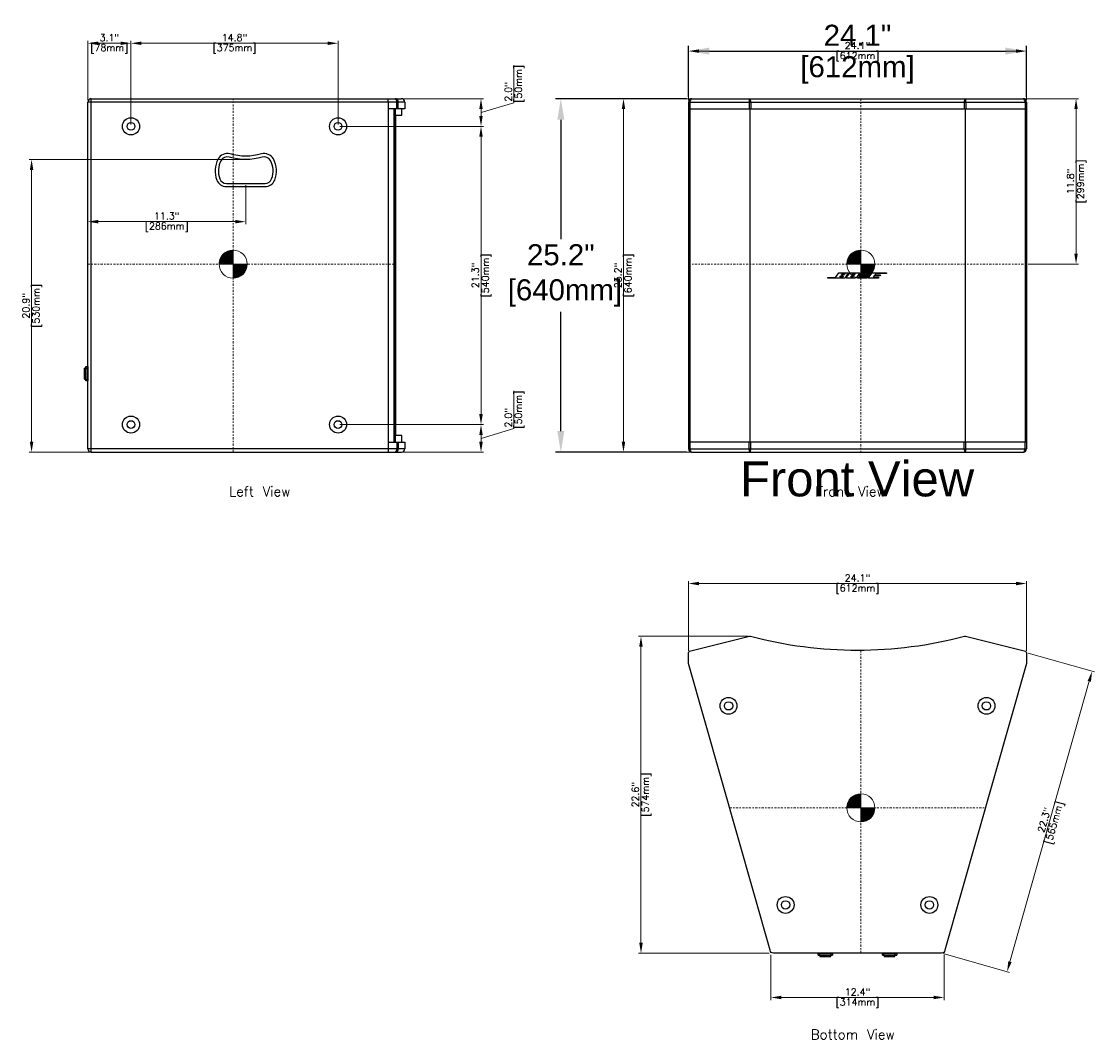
# Model space of a CAD drawing. Extents: x -10 to 147, y 19 to 136.
# Tile 1 of 4: x -10 to 66, y 19 to 91. Entities that reach past the tile are written whole.
import ezdxf
from ezdxf.enums import TextEntityAlignment as Align

# ---------------------------------------------------------------- set-up
doc = ezdxf.new("R2010")
doc.units = 0
doc.header["$LTSCALE"] = 0.125
doc.header["$MEASUREMENT"] = 0
doc.linetypes.add('CENTER', pattern=[2, 1.25, -0.25, 0.25, -0.25])
doc.layers.get('0').update_dxf_attribs({"linetype": 'CONTINUOUS', "lineweight": 5})
doc.layers.get('DEFPOINTS').update_dxf_attribs({"linetype": 'CONTINUOUS'})
for name, color, linetype, lineweight in [('es-device', 1, 'CONTINUOUS', 25), ('ES-DEVICE-WEB', 7, 'CONTINUOUS', 25), ('es-dimension', 7, 'CONTINUOUS', 5), ('ES-DIMENSION-WEB', 7, 'CONTINUOUS', 15), ('es-text', 5, 'CONTINUOUS', 5)]:
    doc.layers.add(name, color=color, linetype=linetype, lineweight=lineweight)
doc.layers.add('ES-TEXT-WEB', color=7, linetype='CONTINUOUS')
doc.styles.get("Standard").update_dxf_attribs({"font": 'txt.shx'})
doc.styles.add('TrueType', font='ARIALUNI.TTF')
doc.dimstyles.get("Standard").update_dxf_attribs({"dimscale": 0, "dimtxt": 0.4925, "dimasz": 0.7425, "dimexe": 0.18, "dimexo": 0.125, "dimgap": 0.1525, "dimtad": 0, "dimdec": 1, "dimzin": 0, "dimdsep": 46, "dimtxsty": 'Standard', "dimcen": 0, "dimclrd": 256, "dimclre": 256, "dimadec": 0, "dimazin": 0, "dimtfac": 1, "dimtdec": 1, "dimtofl": 0, "dimtmove": 1, "dimatfit": 3, "dimfxl": 0, "dimtolj": 1, "dimtzin": 0, "dimlwd": -1, "dimlwe": -1, "dimarcsym": 0})
doc.dimstyles.new('TrueType', dxfattribs={"dimscale": 1.5, "dimtxt": 1, "dimasz": 1, "dimexe": 0.25, "dimexo": 0.25, "dimgap": 0.25, "dimtad": 0, "dimtih": 1, "dimtoh": 1, "dimdec": 1, "dimzin": 0, "dimdsep": 46, "dimtxsty": 'TrueType', "dimcen": 0, "dimadec": 0, "dimazin": 0, "dimtfac": 1, "dimtdec": 1, "dimtofl": 0, "dimtmove": 1, "dimatfit": 3, "dimfxl": 0, "dimtolj": 1, "dimtzin": 0, "dimarcsym": 0})

# ---------------------------------------------------------------- blocks, each defined once
blk = doc.blocks.new('COG')
h = blk.add_hatch()
h.set_pattern_fill('ANSI31', color=256, scale=0.1, style=0)
h.set_pattern_definition([(45, (41.252907, -178.948929), (-0.0088388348, 0.0088388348), [])])
h.paths.add_polyline_path([(0.707, 0.707, 0.198912), (0, 1), (0, 0)])
h.paths.add_polyline_path([(0, 1, 0.198912), (-0.707, 0.707), (0, 0)])
h.paths.add_polyline_path([(0, 0), (-0.707, -0.707, 0.198912), (0, -1)])
h.paths.add_polyline_path([(0, 0), (0, -1, 0.198912), (0.707, -0.707)])
for p, q in [((-0.707, -0.707), (0.707, 0.707)), ((0.707, -0.707), (-0.707, 0.707))]:
    blk.add_line(p, q)
blk.add_circle((0, 0), 1)
blk = doc.blocks.new('*D3')
at = {"layer": 'DEFPOINTS', "color": 0}
for p in [(43.413, 25.023), (55.776, 25.023), (55.776, 21.864)]:
    blk.add_point(p, dxfattribs=at)
at = {"layer": 'es-dimension'}
for p, q in [((43.413, 24.898), (43.413, 21.684)), ((55.776, 24.898), (55.776, 21.684)), ((44.156, 21.864), (55.033, 21.864))]:
    blk.add_line(p, q, dxfattribs=at)
for points in [[(44.156, 21.987), (44.156, 21.74), (43.413, 21.864)], [(55.033, 21.987), (55.033, 21.74), (55.776, 21.864)]]:
    blk.add_solid(points, dxfattribs=at)
at = {"layer": 'es-dimension', "color": 0, "char_height": 0.4925, "attachment_point": 5}
for s, insert in [('\\A1;12.4"', (49.595, 22.262)), ('\\A1;[314mm]', (49.595, 21.465))]:
    blk.add_mtext(s, dxfattribs=dict(at, insert=insert))
blk = doc.blocks.new('*D4')
at = {"layer": 'DEFPOINTS', "color": 0}
for p in [(61.646, 51.374), (37.543, 46.442), (61.646, 46.442)]:
    blk.add_point(p, dxfattribs=at)
at = {"layer": 'es-dimension'}
for p, q in [((37.543, 46.567), (37.543, 51.554)), ((38.286, 51.374), (60.903, 51.374)), ((61.646, 46.567), (61.646, 51.554))]:
    blk.add_line(p, q, dxfattribs=at)
for points in [[(38.286, 51.498), (38.286, 51.251), (37.543, 51.374)], [(60.903, 51.498), (60.903, 51.251), (61.646, 51.374)]]:
    blk.add_solid(points, dxfattribs=at)
at = {"layer": 'es-dimension', "color": 0, "char_height": 0.4925, "attachment_point": 5}
for s, insert in [('\\A1;24.1"', (49.595, 51.773)), ('\\A1;[612mm]', (49.595, 50.976))]:
    blk.add_mtext(s, dxfattribs=dict(at, insert=insert))
blk = doc.blocks.new('*D5')
at = {"layer": 'DEFPOINTS', "color": 0}
for p in [(34.161, 47.621), (41.929, 47.621), (43.413, 25.023)]:
    blk.add_point(p, dxfattribs=at)
at = {"layer": 'es-dimension'}
for p, q in [((41.804, 47.621), (33.981, 47.621)), ((34.161, 25.765), (34.161, 46.879)), ((43.288, 25.023), (33.981, 25.023))]:
    blk.add_line(p, q, dxfattribs=at)
for points in [[(34.037, 46.879), (34.285, 46.879), (34.161, 47.621)], [(34.037, 25.765), (34.285, 25.765), (34.161, 25.023)]]:
    blk.add_solid(points, dxfattribs=at)
at = {"layer": 'es-dimension', "color": 0, "char_height": 0.4925, "attachment_point": 5, "rotation": 90}
for s, insert in [('\\A1;[574mm]', (34.56, 36.322)), ('\\A1;22.6"', (33.762, 36.322))]:
    blk.add_mtext(s, dxfattribs=dict(at, insert=insert))
blk = doc.blocks.new('*D6')
at = {"layer": 'DEFPOINTS', "color": 0}
for p in [(61.646, 46.442), (66.32, 45.12), (55.587, 25.023)]:
    blk.add_point(p, dxfattribs=at)
at = {"layer": 'es-dimension'}
for p, q in [((61.766, 46.408), (66.493, 45.071)), ((60.464, 24.415), (66.118, 44.405)), ((55.708, 24.989), (60.435, 23.652))]:
    blk.add_line(p, q, dxfattribs=at)
for points in [[(65.999, 44.439), (66.237, 44.371), (66.32, 45.12)], [(60.345, 24.449), (60.583, 24.381), (60.262, 23.7)]]:
    blk.add_solid(points, dxfattribs=at)
at = {"layer": 'es-dimension', "color": 0, "char_height": 0.4925, "attachment_point": 5, "rotation": 74.20651}
for s, insert in [('\\A1;22.3"', (62.907, 34.519)), ('\\A1;[565mm]', (63.675, 34.302))]:
    blk.add_mtext(s, dxfattribs=dict(at, insert=insert))
blk = doc.blocks.new('*D7')
at = {"layer": 'DEFPOINTS', "color": 0}
for p in [(12.565, 62.708), (22.755, 62.708), (17.085, 60.739)]:
    blk.add_point(p, dxfattribs=at)
at = {"layer": 'es-dimension'}
for p, q in [((25.099, 62.426), (25.099, 65.112)), ((12.69, 62.708), (22.935, 62.708)), ((22.755, 61.723), (25.099, 62.426)), ((22.755, 61.482), (22.755, 61.965)), ((17.21, 60.739), (22.935, 60.739))]:
    blk.add_line(p, q, dxfattribs=at)
for points in [[(22.631, 61.965), (22.879, 61.965), (22.755, 62.708)], [(22.631, 61.482), (22.879, 61.482), (22.755, 60.739)]]:
    blk.add_solid(points, dxfattribs=at)
at = {"layer": 'es-dimension', "color": 0, "char_height": 0.4925, "attachment_point": 5, "rotation": 90}
for s, insert in [('\\A1;[50mm]', (25.497, 63.769)), ('\\A1;2.0"', (24.7, 63.195))]:
    blk.add_mtext(s, dxfattribs=dict(at, insert=insert))
blk = doc.blocks.new('*D8')
at = {"layer": 'DEFPOINTS', "color": 0}
for p in [(12.565, 83.967), (22.755, 83.967), (12.565, 62.708)]:
    blk.add_point(p, dxfattribs=at)
at = {"layer": 'es-dimension'}
for p, q in [((12.69, 83.967), (22.935, 83.967)), ((22.755, 63.45), (22.755, 83.225)), ((12.69, 62.708), (22.935, 62.708))]:
    blk.add_line(p, q, dxfattribs=at)
for points in [[(22.631, 83.225), (22.879, 83.225), (22.755, 83.967)], [(22.631, 63.45), (22.879, 63.45), (22.755, 62.708)]]:
    blk.add_solid(points, dxfattribs=at)
at = {"layer": 'es-dimension', "color": 0, "char_height": 0.4925, "attachment_point": 5, "rotation": 90}
for s, insert in [('\\A1;[540mm]', (23.154, 73.338)), ('\\A1;21.3"', (22.356, 73.338))]:
    blk.add_mtext(s, dxfattribs=dict(at, insert=insert))
blk = doc.blocks.new('*D9')
at = {"layer": 'DEFPOINTS', "color": 0}
for p in [(17.085, 85.936), (22.755, 85.936), (12.565, 83.967)]:
    blk.add_point(p, dxfattribs=at)
at = {"layer": 'es-dimension'}
for p, q in [((25.099, 85.655), (25.099, 88.34)), ((17.21, 85.936), (22.935, 85.936)), ((22.755, 84.952), (25.099, 85.655)), ((22.755, 84.71), (22.755, 85.193)), ((12.69, 83.967), (22.935, 83.967))]:
    blk.add_line(p, q, dxfattribs=at)
for points in [[(22.631, 85.193), (22.879, 85.193), (22.755, 85.936)], [(22.631, 84.71), (22.879, 84.71), (22.755, 83.967)]]:
    blk.add_solid(points, dxfattribs=at)
at = {"layer": 'es-dimension', "color": 0, "char_height": 0.4925, "attachment_point": 5, "rotation": 90}
for s, insert in [('\\A1;[50mm]', (25.497, 86.998)), ('\\A1;2.0"', (24.7, 86.423))]:
    blk.add_mtext(s, dxfattribs=dict(at, insert=insert))
blk = doc.blocks.new('*D10')
at = {"layer": 'DEFPOINTS', "color": 0}
for p in [(-2.199, 89.89), (-2.199, 83.967), (12.565, 83.967)]:
    blk.add_point(p, dxfattribs=at)
at = {"layer": 'es-dimension'}
for p, q in [((-2.199, 84.092), (-2.199, 90.07)), ((11.823, 89.89), (-1.456, 89.89)), ((12.565, 84.092), (12.565, 90.07))]:
    blk.add_line(p, q, dxfattribs=at)
for points in [[(-1.456, 90.013), (-1.456, 89.766), (-2.199, 89.89)], [(11.823, 90.013), (11.823, 89.766), (12.565, 89.89)]]:
    blk.add_solid(points, dxfattribs=at)
at = {"layer": 'es-dimension', "color": 0, "char_height": 0.4925, "attachment_point": 5}
for s, insert in [('\\A1;14.8"', (5.183, 90.288)), ('\\A1;[375mm]', (5.183, 89.491))]:
    blk.add_mtext(s, dxfattribs=dict(at, insert=insert))
blk = doc.blocks.new('*D11')
at = {"layer": 'DEFPOINTS', "color": 0}
for p in [(-5.277, 89.89), (-5.277, 85.7), (-2.199, 83.967)]:
    blk.add_point(p, dxfattribs=at)
at = {"layer": 'es-dimension'}
for p, q in [((-5.277, 85.825), (-5.277, 90.07)), ((-2.941, 89.89), (-4.535, 89.89)), ((-2.199, 84.092), (-2.199, 90.07))]:
    blk.add_line(p, q, dxfattribs=at)
for points in [[(-4.535, 90.013), (-4.535, 89.766), (-5.277, 89.89)], [(-2.941, 90.013), (-2.941, 89.766), (-2.199, 89.89)]]:
    blk.add_solid(points, dxfattribs=at)
at = {"layer": 'es-dimension', "color": 0, "char_height": 0.4925, "attachment_point": 5}
for s, insert in [('\\A1;3.1"', (-3.738, 90.288)), ('\\A1;[78mm]', (-3.738, 89.491))]:
    blk.add_mtext(s, dxfattribs=dict(at, insert=insert))
blk = doc.blocks.new('*D12')
at = {"layer": 'DEFPOINTS', "color": 0}
for p in [(-9.283, 81.605), (5.982, 81.605), (-5.041, 60.739)]:
    blk.add_point(p, dxfattribs=at)
at = {"layer": 'es-dimension'}
for p, q in [((5.857, 81.605), (-9.463, 81.605)), ((-9.283, 61.482), (-9.283, 80.863)), ((-5.166, 60.739), (-9.463, 60.739))]:
    blk.add_line(p, q, dxfattribs=at)
for points in [[(-9.407, 80.863), (-9.16, 80.863), (-9.283, 81.605)], [(-9.407, 61.482), (-9.16, 61.482), (-9.283, 60.739)]]:
    blk.add_solid(points, dxfattribs=at)
at = {"layer": 'es-dimension', "color": 0, "char_height": 0.4925, "attachment_point": 5, "rotation": 90}
for s, insert in [('\\A1;20.9"', (-9.682, 71.172)), ('\\A1;[530mm]', (-8.885, 71.172))]:
    blk.add_mtext(s, dxfattribs=dict(at, insert=insert))
blk = doc.blocks.new('*D13')
at = {"layer": 'DEFPOINTS', "color": 0}
for p in [(-5.277, 79.904), (5.982, 79.904), (-5.277, 77.172)]:
    blk.add_point(p, dxfattribs=at)
at = {"layer": 'es-dimension'}
for p, q in [((-5.277, 79.779), (-5.277, 76.992)), ((5.982, 79.779), (5.982, 76.992)), ((5.24, 77.172), (-4.535, 77.172))]:
    blk.add_line(p, q, dxfattribs=at)
for points in [[(-4.535, 77.296), (-4.535, 77.048), (-5.277, 77.172)], [(5.24, 77.296), (5.24, 77.048), (5.982, 77.172)]]:
    blk.add_solid(points, dxfattribs=at)
at = {"layer": 'es-dimension', "color": 0, "char_height": 0.4925, "attachment_point": 5}
for s, insert in [('\\A1;11.3"', (0.352, 77.571)), ('\\A1;[286mm]', (0.352, 76.773))]:
    blk.add_mtext(s, dxfattribs=dict(at, insert=insert))
blk = doc.blocks.new('NL-4-side')
for p, q in [((-0.512, 0.135), (0.512, 0.135)), ((-0.396, 0.149), (-0.396, 0)), ((0.39, 0.225), (-0.39, 0.225)), ((0.396, 0.149), (0.396, 0))]:
    blk.add_line(p, q)
at = {"flags": 128}
blk.add_lwpolyline([(-0.512, 0), (0.512, 0), (0.512, 0.135, 0.414214), (0.499, 0.149), (-0.499, 0.149, 0.414214), (-0.512, 0.135)], format="xyb", close=True, dxfattribs=at)
blk.add_lwpolyline([(-0.39, 0.149), (-0.39, 0.225, -0.414214), (-0.383, 0.231), (0.383, 0.231, -0.414214), (0.39, 0.225), (0.39, 0.149)], format="xyb", dxfattribs=at)
blk = doc.blocks.new('*D20')
at = {"layer": 'DEFPOINTS', "color": 0}
for p in [(61.646, 89.332), (37.543, 85.7), (61.646, 85.7)]:
    blk.add_point(p, dxfattribs=at)
at = {"layer": 'es-dimension'}
for p, q in [((37.543, 85.825), (37.543, 89.512)), ((61.646, 85.825), (61.646, 89.512)), ((38.286, 89.332), (60.903, 89.332))]:
    blk.add_line(p, q, dxfattribs=at)
for points in [[(38.286, 89.455), (38.286, 89.208), (37.543, 89.332)], [(60.903, 89.455), (60.903, 89.208), (61.646, 89.332)]]:
    blk.add_solid(points, dxfattribs=at)
at = {"layer": 'es-dimension', "color": 0, "char_height": 0.4925, "attachment_point": 5}
for s, insert in [('\\A1;24.1"', (49.595, 89.73)), ('\\A1;[612mm]', (49.595, 88.933))]:
    blk.add_mtext(s, dxfattribs=dict(at, insert=insert))
blk = doc.blocks.new('*D21')
at = {"layer": 'DEFPOINTS', "color": 0}
for p in [(37.78, 85.936), (32.913, 60.739), (37.78, 60.739)]:
    blk.add_point(p, dxfattribs=at)
at = {"layer": 'es-dimension'}
for p, q in [((37.655, 85.936), (32.733, 85.936)), ((32.913, 85.193), (32.913, 61.482)), ((37.655, 60.739), (32.733, 60.739))]:
    blk.add_line(p, q, dxfattribs=at)
for points in [[(32.789, 85.193), (33.036, 85.193), (32.913, 85.936)], [(32.789, 61.482), (33.036, 61.482), (32.913, 60.739)]]:
    blk.add_solid(points, dxfattribs=at)
at = {"layer": 'es-dimension', "color": 0, "char_height": 0.4925, "attachment_point": 5, "rotation": 90}
for s, insert in [('\\A1;[640mm]', (33.311, 73.338)), ('\\A1;25.2"', (32.514, 73.338))]:
    blk.add_mtext(s, dxfattribs=dict(at, insert=insert))
blk = doc.blocks.new('*D33')
at = {"layer": 'DEFPOINTS', "color": 0}
for p in [(61.409, 85.936), (61.646, 74.147), (65.176, 74.147)]:
    blk.add_point(p, dxfattribs=at)
at = {"layer": 'es-dimension'}
for p, q in [((61.534, 85.936), (65.356, 85.936)), ((65.176, 85.193), (65.176, 74.889)), ((61.771, 74.147), (65.356, 74.147))]:
    blk.add_line(p, q, dxfattribs=at)
for points in [[(65.052, 85.193), (65.299, 85.193), (65.176, 85.936)], [(65.052, 74.889), (65.299, 74.889), (65.176, 74.147)]]:
    blk.add_solid(points, dxfattribs=at)
at = {"layer": 'es-dimension', "color": 0, "char_height": 0.4925, "attachment_point": 5, "rotation": 90}
for s, insert in [('\\A1;[299mm]', (65.574, 80.041)), ('\\A1;11.8"', (64.777, 80.041))]:
    blk.add_mtext(s, dxfattribs=dict(at, insert=insert))
blk = doc.blocks.new('*D38')
at = {"layer": 'DEFPOINTS', "color": 0}
for p in [(61.646, 89.332), (37.543, 85.7), (61.646, 85.7)]:
    blk.add_point(p, dxfattribs=at)
at = {"layer": 'ES-DIMENSION-WEB', "color": 0, "lineweight": -2}
for p, q in [((37.543, 86.075), (37.543, 89.707)), ((61.646, 86.075), (61.646, 89.707)), ((39.043, 89.332), (60.146, 89.332))]:
    blk.add_line(p, q, dxfattribs=at)
at = {"layer": 'ES-DIMENSION-WEB', "color": 0}
for points in [[(39.043, 89.582), (39.043, 89.082), (37.543, 89.332)], [(60.146, 89.582), (60.146, 89.082), (61.646, 89.332)]]:
    blk.add_solid(points, dxfattribs=at)
at = {"layer": 'ES-DIMENSION-WEB', "color": 0, "char_height": 1.5, "attachment_point": 5, "style": 'TrueType'}
for s, insert in [('\\A1;24.1"', (49.595, 90.46)), ('\\A1;[612mm]', (49.595, 87.994))]:
    blk.add_mtext(s, dxfattribs=dict(at, insert=insert))
blk = doc.blocks.new('*D39')
at = {"layer": 'DEFPOINTS', "color": 0}
for p in [(37.78, 85.936), (28.446, 60.739), (37.78, 60.739)]:
    blk.add_point(p, dxfattribs=at)
at = {"layer": 'ES-DIMENSION-WEB', "color": 0, "lineweight": -2}
for p, q in [((37.405, 85.936), (28.071, 85.936)), ((28.446, 84.436), (28.446, 75.928)), ((28.446, 62.239), (28.446, 70.747)), ((37.405, 60.739), (28.071, 60.739))]:
    blk.add_line(p, q, dxfattribs=at)
at = {"layer": 'ES-DIMENSION-WEB', "color": 0}
for points in [[(28.196, 84.436), (28.696, 84.436), (28.446, 85.936)], [(28.196, 62.239), (28.696, 62.239), (28.446, 60.739)]]:
    blk.add_solid(points, dxfattribs=at)
at = {"layer": 'ES-DIMENSION-WEB', "color": 0, "insert": (28.446, 73.338), "char_height": 1.5, "attachment_point": 5, "style": 'TrueType'}
blk.add_mtext('\\A1;25.2"\\P [640mm]', dxfattribs=at)

msp = doc.modelspace()

# ---------------------------------------------------------------- linework, layer by layer
at = {"linetype": 'CENTER'}
for p, q in [((5.084, 60.739), (5.084, 85.936)), ((49.837, 85.936), (49.837, 60.739)), ((-5.277, 74.147), (16.684, 74.147)), ((37.543, 74.147), (61.646, 74.147)), ((49.837, 25.023), (49.837, 46.627)), ((40.475, 35.384), (58.713, 35.384))]:
    msp.add_line(p, q, dxfattribs=at)
at = {"layer": 'es-device'}
for p, q in [((17.321, 85.7), (-5.277, 85.7)), ((-5.277, 60.975), (-5.277, 85.7)), ((-5.044, 85.936), (17.085, 85.936)), ((-5.044, 60.739), (-5.044, 85.936)), ((16.145, 85.7), (16.128, 85.936)), ((16.145, 85.7), (16.145, 60.975)), ((16.76, 85.227), (16.76, 85.7)), ((16.861, 85.227), (16.861, 85.7)), ((17.321, 85.7), (17.321, 85.227)), ((37.543, 85.7), (37.543, 60.975)), ((37.543, 85.7), (61.646, 85.7)), ((37.632, 85.7), (37.632, 85.208)), ((37.78, 85.936), (61.409, 85.936)), ((41.867, 85.7), (41.867, 85.208)), ((41.992, 85.7), (41.992, 85.208)), ((57.205, 85.7), (57.205, 85.208)), ((57.329, 85.7), (57.329, 85.208)), ((61.557, 85.7), (61.557, 85.208)), ((61.646, 85.7), (61.646, 60.975)), ((17.321, 85.227), (16.145, 85.227)), ((16.554, 61.448), (16.554, 85.227)), ((16.655, 61.448), (16.655, 85.227)), ((37.543, 85.208), (61.646, 85.208)), ((37.632, 85.208), (37.632, 61.467)), ((41.929, 85.208), (41.929, 61.467)), ((57.26, 85.208), (57.26, 61.467)), ((61.557, 85.208), (61.557, 61.467)), ((16.145, 61.448), (17.321, 61.448)), ((16.76, 61.448), (16.76, 60.975)), ((16.861, 61.448), (16.861, 60.975)), ((17.321, 61.448), (17.321, 60.975)), ((37.543, 61.467), (61.646, 61.467)), ((37.632, 61.467), (37.632, 60.975)), ((37.632, 60.975), (37.632, 61.467)), ((41.867, 60.975), (41.867, 61.467)), ((41.992, 60.975), (41.992, 61.467)), ((57.205, 60.975), (57.205, 61.467)), ((57.329, 60.975), (57.329, 61.467)), ((61.557, 60.975), (61.557, 61.467)), ((17.321, 60.975), (-5.277, 60.975)), ((-5.044, 60.739), (17.085, 60.739)), ((16.145, 60.975), (16.128, 60.739)), ((37.543, 60.975), (61.646, 60.975)), ((37.78, 60.739), (61.409, 60.739))]:
    msp.add_line(p, q, dxfattribs=at)
msp.add_lwpolyline([(17.106, 61.448), (17.106, 61.92), (16.684, 61.92), (16.684, 84.755), (17.106, 84.755), (17.106, 85.227)], dxfattribs=at)
for points in [[(4.604, 79.668), (7.36, 79.668, 0.308511), (8.046, 80.136, 0.22131), (7.952, 81.644, 0.352461), (7.1, 82, -0.141987), (4.864, 82, 0.352455), (4.012, 81.644, 0.221317), (3.919, 80.136, 0.308504), (4.604, 79.668, -0.133569)], [(43.601, 25.023, -0.376322), (43.367, 25.228), (37.543, 45.683), (37.543, 46.442, -0.326191), (37.626, 46.554), (41.891, 47.615, -0.162918), (41.967, 47.615, 0.129248), (57.223, 47.615, -0.164351), (57.299, 47.615), (61.565, 46.554, -0.32213), (61.646, 46.442), (61.646, 45.683), (55.822, 25.228, -0.376322), (55.587, 25.023), (43.602, 25.023)]]:
    msp.add_lwpolyline(points, format="xyb", dxfattribs=at)
for points in [[(4.604, 79.904), (7.36, 79.904, 0.308511), (7.826, 80.222, 0.22131), (7.745, 81.532, 0.352461), (7.166, 81.773, -0.141987), (4.799, 81.773, 0.352455), (4.22, 81.532, 0.221317), (4.139, 80.222, 0.308502)], [(47.473, 73.203), (48.026, 73.203), (48.264, 73.535), (48.91, 73.535, -0.582149), (48.937, 73.487), (48.856, 73.375, -0.243338), (48.779, 73.341, -0.493571), (48.795, 73.287), (48.715, 73.177, -0.251499), (48.63, 73.141), (47.473, 73.141)], [(48.531, 73.469), (48.67, 73.469, -0.654131), (48.69, 73.445), (48.659, 73.396, -0.288247), (48.613, 73.374), (48.466, 73.374)], [(49.112, 73.534), (49.709, 73.534, -0.593511), (49.732, 73.493), (49.52, 73.194, -0.174943), (49.406, 73.14), (48.849, 73.14, -0.712554), (48.821, 73.204), (49.016, 73.477, -0.162941)], [(49.203, 73.204), (49.145, 73.204, -0.57514), (49.13, 73.227), (49.289, 73.448, -0.239746), (49.33, 73.469), (49.389, 73.469, -0.581971), (49.408, 73.445), (49.25, 73.226, -0.257206)], [(50.075, 73.304), (49.753, 73.304, -0.443286), (49.722, 73.357), (49.816, 73.487, -0.189474), (49.902, 73.534), (50.509, 73.534, -0.617916), (50.525, 73.502), (50.475, 73.424), (50.161, 73.424), (50.183, 73.458, 0.579685), (50.178, 73.469), (50.144, 73.469, 0.18672), (50.106, 73.454), (50.045, 73.373), (50.374, 73.373, -0.611534), (50.401, 73.326), (50.303, 73.188, -0.181909), (50.204, 73.141), (49.629, 73.141, -0.589848), (49.598, 73.184), (49.645, 73.251), (49.957, 73.251), (49.943, 73.231, 0.536933), (49.954, 73.21), (49.987, 73.21, 0.257212), (50.017, 73.224)], [(48.41, 73.3), (48.549, 73.3, -0.654131), (48.569, 73.277), (48.538, 73.227, -0.288247), (48.493, 73.205), (48.345, 73.205)]]:
    msp.add_lwpolyline(points, format="xyb", close=True, dxfattribs=at)
msp.add_lwpolyline([(50.641, 73.534), (51.661, 73.534), (51.661, 73.475), (50.908, 73.475), (50.836, 73.371), (51.231, 73.371), (51.184, 73.304), (50.788, 73.304), (50.713, 73.205), (51.114, 73.205), (51.066, 73.141), (50.361, 73.141)], close=True, dxfattribs=at)
for centre, radius in [((-2.199, 83.967), 0.61), ((-2.199, 83.967), 0.276), ((12.565, 83.967), 0.61), ((12.565, 83.967), 0.276), ((-2.199, 62.708), 0.61), ((-2.199, 62.708), 0.276), ((12.565, 62.708), 0.61), ((12.565, 62.708), 0.276), ((40.402, 42.655), 0.601), ((40.402, 42.655), 0.296), ((58.787, 42.655), 0.601), ((58.787, 42.655), 0.296), ((44.469, 28.462), 0.601), ((44.469, 28.462), 0.296), ((54.721, 28.462), 0.601), ((54.721, 28.462), 0.296)]:
    msp.add_circle(centre, radius, dxfattribs=at)
for centre, radius, start, end in [((-5.041, 85.7), 0.236, 90.00284, 180.00049), ((16.634, 85.709), 0.227, 357.62198, 89.57359), ((16.43, 85.677), 0.331, 3.98251, 51.56461), ((17.085, 85.7), 0.236, 0, 90), ((37.78, 85.7), 0.236, 90, 180), ((37.941, 85.671), 0.31, 121.31668, 174.70551), ((42.361, 85.695), 0.495, 150.88514, 179.4807), ((41.497, 85.695), 0.495, 0.5193, 29.11486), ((57.699, 85.695), 0.495, 150.88514, 179.4807), ((56.835, 85.695), 0.495, 0.5193, 29.11486), ((61.409, 85.7), 0.236, 0, 90), ((61.248, 85.671), 0.31, 5.29449, 58.68332), ((-5.041, 60.975), 0.236, 180, 270), ((16.634, 60.966), 0.227, 270.42641, 2.37802), ((16.43, 60.998), 0.331, 308.43539, 356.01749), ((17.085, 60.975), 0.236, 270, 0), ((37.78, 60.975), 0.236, 180, 270), ((37.941, 61.004), 0.31, 185.29449, 238.68332), ((42.361, 60.98), 0.495, 180.5193, 209.11486), ((41.497, 60.98), 0.495, 330.88514, 359.4807), ((57.699, 60.98), 0.495, 180.5193, 209.11486), ((56.835, 60.98), 0.495, 330.88514, 359.4807), ((61.409, 60.975), 0.236, 270, 0), ((61.248, 61.004), 0.31, 301.31668, 354.70551)]:
    msp.add_arc(centre, radius, start, end, dxfattribs=at)
at = {"layer": 'ES-DEVICE-WEB'}
for p, q in [((37.543, 85.7), (37.543, 60.975)), ((37.543, 85.7), (61.646, 85.7)), ((37.632, 85.7), (37.632, 85.208)), ((37.78, 85.936), (61.409, 85.936)), ((41.867, 85.7), (41.867, 85.208)), ((41.992, 85.7), (41.992, 85.208)), ((57.205, 85.7), (57.205, 85.208)), ((57.329, 85.7), (57.329, 85.208)), ((61.557, 85.7), (61.557, 85.208)), ((61.646, 85.7), (61.646, 60.975)), ((37.543, 85.208), (61.646, 85.208)), ((37.632, 85.208), (37.632, 61.467)), ((41.929, 85.208), (41.929, 61.467)), ((57.26, 85.208), (57.26, 61.467)), ((61.557, 85.208), (61.557, 61.467)), ((37.543, 61.467), (61.646, 61.467)), ((37.632, 61.467), (37.632, 60.975)), ((37.632, 60.975), (37.632, 61.467)), ((41.867, 60.975), (41.867, 61.467)), ((41.992, 60.975), (41.992, 61.467)), ((57.205, 60.975), (57.205, 61.467)), ((57.329, 60.975), (57.329, 61.467)), ((61.557, 60.975), (61.557, 61.467)), ((37.543, 60.975), (61.646, 60.975)), ((37.78, 60.739), (61.409, 60.739))]:
    msp.add_line(p, q, dxfattribs=at)
for points in [[(47.473, 73.203), (48.026, 73.203), (48.264, 73.535), (48.91, 73.535, -0.582149), (48.937, 73.487), (48.856, 73.375, -0.243338), (48.779, 73.341, -0.493571), (48.795, 73.287), (48.715, 73.177, -0.251499), (48.63, 73.141), (47.473, 73.141)], [(48.531, 73.469), (48.67, 73.469, -0.654131), (48.69, 73.445), (48.659, 73.396, -0.288247), (48.613, 73.374), (48.466, 73.374)], [(49.112, 73.534), (49.709, 73.534, -0.593511), (49.732, 73.493), (49.52, 73.194, -0.174943), (49.406, 73.14), (48.849, 73.14, -0.712554), (48.821, 73.204), (49.016, 73.477, -0.162941)], [(49.203, 73.204), (49.145, 73.204, -0.57514), (49.13, 73.227), (49.289, 73.448, -0.239746), (49.33, 73.469), (49.389, 73.469, -0.581971), (49.408, 73.445), (49.25, 73.226, -0.257206)], [(50.075, 73.304), (49.753, 73.304, -0.443286), (49.722, 73.357), (49.816, 73.487, -0.189474), (49.902, 73.534), (50.509, 73.534, -0.617916), (50.525, 73.502), (50.475, 73.424), (50.161, 73.424), (50.183, 73.458, 0.579685), (50.178, 73.469), (50.144, 73.469, 0.18672), (50.106, 73.454), (50.045, 73.373), (50.374, 73.373, -0.611534), (50.401, 73.326), (50.303, 73.188, -0.181909), (50.204, 73.141), (49.629, 73.141, -0.589848), (49.598, 73.184), (49.645, 73.251), (49.957, 73.251), (49.943, 73.231, 0.536933), (49.954, 73.21), (49.987, 73.21, 0.257212), (50.017, 73.224)], [(48.41, 73.3), (48.549, 73.3, -0.654131), (48.569, 73.277), (48.538, 73.227, -0.288247), (48.493, 73.205), (48.345, 73.205)]]:
    msp.add_lwpolyline(points, format="xyb", close=True, dxfattribs=at)
msp.add_lwpolyline([(50.641, 73.534), (51.661, 73.534), (51.661, 73.475), (50.908, 73.475), (50.836, 73.371), (51.231, 73.371), (51.184, 73.304), (50.788, 73.304), (50.713, 73.205), (51.114, 73.205), (51.066, 73.141), (50.361, 73.141)], close=True, dxfattribs=at)
for centre, radius, start, end in [((37.78, 85.7), 0.236, 90, 180), ((37.941, 85.671), 0.31, 121.31668, 174.70551), ((42.361, 85.695), 0.495, 150.88514, 179.4807), ((41.497, 85.695), 0.495, 0.5193, 29.11486), ((57.699, 85.695), 0.495, 150.88514, 179.4807), ((56.835, 85.695), 0.495, 0.5193, 29.11486), ((61.409, 85.7), 0.236, 0, 90), ((61.248, 85.671), 0.31, 5.29449, 58.68332), ((37.78, 60.975), 0.236, 180, 270), ((37.941, 61.004), 0.31, 185.29449, 238.68332), ((42.361, 60.98), 0.495, 180.5193, 209.11486), ((41.497, 60.98), 0.495, 330.88514, 359.4807), ((57.699, 60.98), 0.495, 180.5193, 209.11486), ((56.835, 60.98), 0.495, 330.88514, 359.4807), ((61.409, 60.975), 0.236, 270, 0), ((61.248, 61.004), 0.31, 301.31668, 354.70551)]:
    msp.add_arc(centre, radius, start, end, dxfattribs=at)

# ---------------------------------------------------------------- block references
for p, rotation in [((5.084, 74.147), 44.99999999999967), ((49.837, 74.147), 44.99999999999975), ((49.837, 35.384), 225.0000000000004)]:
    msp.add_blockref('COG', p, dxfattribs=dict(rotation=rotation))
at = {"layer": 'es-device', "xscale": -1}
for p, rotation in [((-5.277, 66.33), 90), ((47.311, 25.023), 180), ((51.878, 25.023), 180)]:
    msp.add_blockref('NL-4-side', p, dxfattribs=dict(at, rotation=rotation))

# ---------------------------------------------------------------- texts
at = {"layer": 'es-text'}
for s, height, p in [('Left View', 0.6985, (6.98, 57.589)), ('Front View', 0.6985, (49.096, 57.589)), ('Bottom View', 0.69849, (49.258, 18.879))]:
    msp.add_text(s, height=height, dxfattribs=at).set_placement(p, align=Align.CENTER)
at = {"layer": 'ES-TEXT-WEB', "style": 'TrueType'}
msp.add_text('Front View', height=2.5, dxfattribs=at).set_placement((49.563, 57.589), align=Align.CENTER)

# ---------------------------------------------------------------- dimensions: what is measured, and where the dimension line sits
at = {"layer": 'es-dimension'}
for base, p1, p2, picture, middle in [((-5.277, 89.89), (-2.199, 83.967), (-5.277, 85.7), '*D11', (-3.738, 89.89)), ((-2.199, 89.89), (12.565, 83.967), (-2.199, 83.967), '*D10', (5.183, 89.89)), ((61.646, 89.332), (37.543, 85.7), (61.646, 85.7), '*D20', (49.595, 89.332)), ((-5.277, 77.172), (5.982, 79.904), (-5.277, 79.904), '*D13', (0.352, 77.172)), ((61.646, 51.374), (37.543, 46.442), (61.646, 46.442), '*D4', (49.595, 51.374)), ((55.776, 21.864), (43.413, 25.023), (55.776, 25.023), '*D3', (49.595, 21.864))]:
    dim = msp.add_linear_dim(base=base, p1=p1, p2=p2, dimstyle='Standard', override={"dimscale": 1, "dimpost": '"\\X'}, dxfattribs=at)
    dim.commit()
    dim.dimension.update_dxf_attribs({"geometry": picture, "text_midpoint": middle})
for base, p1, p2, angle, picture, middle in [((22.755, 85.936), (12.565, 83.967), (17.085, 85.936), 90, '*D9', (25.099, 85.807)), ((32.913, 60.739), (37.78, 85.936), (37.78, 60.739), 90, '*D21', (32.913, 73.338)), ((65.176, 74.147), (61.409, 85.936), (61.646, 74.147), 90, '*D33', (65.176, 80.041)), ((22.755, 83.967), (12.565, 62.708), (12.565, 83.967), 90, '*D8', (22.755, 73.338)), ((-9.283, 81.605), (-5.041, 60.739), (5.982, 81.605), 90, '*D12', (-9.283, 71.172)), ((22.755, 62.708), (17.085, 60.739), (12.565, 62.708), 90, '*D7', (25.099, 62.579)), ((34.161, 47.621), (43.413, 25.023), (41.929, 47.621), 270, '*D5', (34.161, 36.322))]:
    dim = msp.add_linear_dim(base=base, p1=p1, p2=p2, angle=angle, dimstyle='Standard', override={"dimscale": 1, "dimpost": '"\\X'}, dxfattribs=at)
    dim.commit()
    dim.dimension.update_dxf_attribs({"geometry": picture, "text_midpoint": middle})
dim = msp.add_aligned_dim(p1=(55.587, 25.023), p2=(61.646, 46.442), distance=-4.858, dimstyle='Standard', override={"dimscale": 1, "dimpost": '"\\X'}, dxfattribs=at)
dim.commit()
dim.dimension.update_dxf_attribs({"geometry": '*D6', "text_midpoint": (63.291, 34.41)})
at = {"layer": 'ES-DIMENSION-WEB'}
dim = msp.add_linear_dim(base=(61.646, 89.332), p1=(37.543, 85.7), p2=(61.646, 85.7), dimstyle='TrueType', override={"dimpost": '"\\X'}, dxfattribs=at)
dim.commit()
dim.dimension.update_dxf_attribs({"geometry": '*D38', "text_midpoint": (49.595, 89.332)})
dim = msp.add_linear_dim(base=(28.446, 60.739), p1=(37.78, 85.936), p2=(37.78, 60.739), angle=90, dimstyle='TrueType', override={"dimpost": '"\\X'}, dxfattribs=at)
dim.commit()
dim.dimension.update_dxf_attribs({"geometry": '*D39', "text_midpoint": (28.446, 73.338), "dimtype": 160})

doc.saveas('drawing.dxf')
